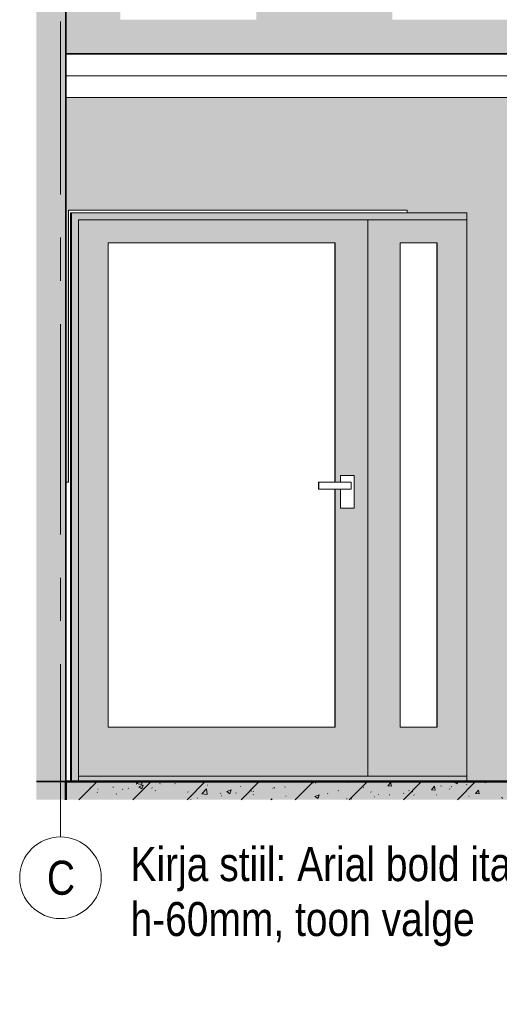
# Model space of a CAD drawing. Header units: millimetres. Extents: x -35550 to -1797, y -2320 to 9844.
# Tile 19 of 96: x -33193 to -31429, y -2219 to 1400. Entities that reach past the tile are written whole.
import ezdxf

# ---------------------------------------------------------------- set-up
doc = ezdxf.new("R2010")
doc.units = ezdxf.units.MM
doc.linetypes.add('Grid Line 1_2_', pattern=[1111.25, 635, -158.75, 158.75, -158.75])
for name, color, linetype, lineweight, true_color in [('Cut Pattern-1', 7, 'Continuous', 18, 0x787878), ('Doors-3', 7, 'Continuous', 18, 0xc18479), ('Generic Models-5', 9, 'Continuous', 18, 0x808080), ('Surface Pattern-1', 7, 'Continuous', 18, 0xc0c0c0)]:
    doc.layers.add(name, color=color, linetype=linetype, lineweight=lineweight, true_color=true_color)
for name, color, linetype, lineweight in [('Cut Pattern-2', 7, 'Continuous', 18), ('Doors', 7, 'Continuous', 18), ('Floors-2', 7, 'Continuous', 50), ('Generic Models', 7, 'Continuous', 18), ('Generic Models-6', 7, 'Continuous', 35), ('Grids', 7, 'Continuous', 9), ('Grids-1', 7, 'Grid Line 1_2_', 9), ('Pads', 7, 'Continuous', 18), ('Text Notes', 7, 'Continuous', 9), ('Walls', 7, 'Continuous', 18), ('Walls-1', 7, 'Continuous', 35)]:
    doc.layers.add(name, color=color, linetype=linetype, lineweight=lineweight)
doc.styles.add('Swis721 Cn BT_2', font='swissc.ttf', dxfattribs={"height": 125})

# ---------------------------------------------------------------- blocks, each defined once
blk = doc.blocks.new('SMA_D02_ 2-poolne - SU-P-02 - 1500x2100-1932011-Trepikoja viidad')
at = {"layer": 'Doors-3'}
for points in [[(7540.9, -1400), (7540.9, 690), (7537, 690), (7537, -1400)], [(7565.8, -1400), (7565.8, 665), (8994.5, 665), (8994.5, 690), (7540.9, 690), (7540.9, -1400)], [(8884.6, -1200), (8884.6, 580), (8884, 579.5), (8884, -1200)], [(7565.8, -1400), (8994.5, -1400), (8994.5, -1380), (7565.8, -1380)]]:
    blk.add_hatch(color=256, dxfattribs=at).paths.add_polyline_path(points, flags=0)
h = blk.add_hatch(color=256, dxfattribs=at)
h.paths.add_polyline_path([(7565.8, -1380), (8629.9, -1380), (8629.9, 665), (7565.8, 665), (7565.8, -89.4)], flags=0)
h.paths.add_polyline_path([(7675.7, -1200), (7675.7, 580), (8510, 580), (8510, -300), (8530, -300), (8530, -275), (8580, -275), (8580, -395), (8530, -395), (8530, -325), (8510, -325), (8510, -1200), (8197.6, -1200)], flags=0)
h = blk.add_hatch(color=256, dxfattribs=at)
h.paths.add_polyline_path([(8629.9, -1380), (8994.5, -1380), (8994.5, 665), (8629.9, 665), (8629.9, -89.4)], flags=0)
h.paths.add_polyline_path([(8884.6, -1200), (8749.7, -1200), (8749.7, 580), (8884.6, 580), (8884.6, -89.4)], flags=0)
h = blk.add_hatch(color=256, dxfattribs=at)
h.paths.add_polyline_path([(8509.3, -1200), (8510, -1200), (8510, -325), (8509.3, -325), (8509.3, -1199)], flags=0)
h.paths.add_polyline_path([(8509.3, -300), (8510, -300), (8510, 580), (8509.3, 579.5), (8509.3, -89.4)], flags=0)
at = {"layer": 'Doors'}
for p, q in [((7537, -1400), (7537, 690)), ((7540.9, 690), (7537, 690)), ((7540.9, 690), (7540.9, -1400)), ((8774.9, 690), (7540.9, 690)), ((7565.8, 665), (7565.8, -1400)), ((7565.8, 665), (8994.5, 665)), ((8629.9, 665), (7565.8, 665)), ((7565.8, 665), (7565.8, -1380)), ((8629.9, 665), (8629.9, -1380)), ((8994.5, 665), (8629.9, 665)), ((8629.9, -1380), (8629.9, 665)), ((7675.7, -1200), (7675.7, 580)), ((7675.7, 580), (8510, 580)), ((8509.3, -300), (8509.3, 580)), ((8510, 580), (8510, -300)), ((8749.7, -1200), (8749.7, 580)), ((8749.7, 580), (8884.6, 580)), ((8884, -1200), (8884, 580)), ((8884.6, 580), (8884.6, -1200)), ((8530, -275), (8580, -275)), ((8530, -275), (8530, -275)), ((8530, -300), (8530, -275)), ((8530, -275), (8530, -300)), ((8580, -275), (8580, -395)), ((8449.2, -300), (8449.5, -300)), ((8449.2, -300), (8449.2, -325)), ((8449.5, -325), (8449.2, -325)), ((8449.5, -300), (8569.4, -300)), ((8449.5, -300), (8449.5, -325)), ((8569.4, -325), (8449.5, -325)), ((8509.3, -1200), (8509.3, -325)), ((8510, -325), (8510, -1200)), ((8530, -395), (8530, -325)), ((8530, -325), (8530, -395)), ((8569.4, -300), (8569.4, -325)), ((8530, -395), (8530, -395)), ((8580, -395), (8530, -395)), ((8510, -1200), (7675.7, -1200)), ((8884.6, -1200), (8749.7, -1200)), ((7565.8, -1400), (7565.8, -1380)), ((7565.8, -1380), (8994.5, -1380)), ((7565.8, -1380), (8629.9, -1380)), ((8629.9, -1380), (8994.5, -1380))]:
    blk.add_line(p, q, dxfattribs=at)
blk = doc.blocks.new('Generic Models 10 - Generic Models 27-1786654-Trepikoja viidad')
at = {"layer": 'Generic Models-5'}
blk.add_hatch(color=256, dxfattribs=at).paths.add_polyline_path([(7804.7, 1274.2), (10227.1, 1274.2), (10227.1, 1400), (7520, 1400), (7520, 1274.2)], flags=0)
at = {"layer": 'Generic Models'}
for p, q in [((7520, 1194.2), (10227.1, 1194.2)), ((7520, 1114.2), (10227.1, 1114.2))]:
    blk.add_line(p, q, dxfattribs=at)
at = {"layer": 'Generic Models-6'}
for p, q in [((7520, 1400), (7520, 1274.2)), ((7520, 1274.2), (10227.1, 1274.2))]:
    blk.add_line(p, q, dxfattribs=at)
blk = doc.blocks.new('Grid - M_Grid Head - Circle väike-415116-Trepikoja viidad')
at = {"layer": 'Grids'}
blk.add_circle((7500, -1753.5), 150, dxfattribs=at)

msp = doc.modelspace()

# ---------------------------------------------------------------- hatches: boundary and pattern name
at = {"layer": 'Cut Pattern-1'}
msp.add_hatch(color=256, dxfattribs=at).paths.add_polyline_path([(-33131.2, -1400), (-33022.9, -1400), (-33022.9, 2800), (-33131.2, 2800), (-33131.2, -1003)], flags=0)
at = {"layer": 'Cut Pattern-2'}
h = msp.add_hatch(dxfattribs=at)
h.set_pattern_fill('FP_6', color=256, style=0, pattern_type=2)
h.set_pattern_definition([(50, (-31318.49, 4366.37), (161.3836, -14.1198), [16.875, -185.625]), (355, (-31318.5, 4366.37), (-31.2193, 169.243), [13.5, -148.5]), (100.451, (-31305.04, 4365.2), (130.166, 155.123), [14.342, -157.757]), (46.184, (-31318.5, 4411.37), (240.129, -37.243), [25.312, -278.437]), (96.636, (-31298.48, 4408.27), (210.2975, 219.178), [21.512, -236.635]), (351.184, (-31318.5, 4411.37), (210.3, 219.175), [20.25, -222.75]), (21, (-31295.99, 4400.12), (134.304, -90.5897), [16.875, -185.625]), (326, (-31296, 4400.12), (54.7456, 163.1586), [13.5, -148.5]), (71.451, (-31284.8, 4392.57), (189.0508, 72.5678), [14.342, -157.757]), (37.5, (-31318.49, 4366.374), (2.73606, 74.9018), [1.676, -145.024, 1.676, -149.074, -149.063]), (37.5, (-31318.49, 4366.374), (2.73606, 74.9018), [-297.45, 1.676, -147.386]), (7.5, (-31318.49, 4366.37), (59.1912, 88.7422), [1.676, -84.274, 1.676, -141.649, -56.813]), (7.5, (-31318.49, 4366.37), (59.1912, 88.7422), [-229.275, 1.676, -55.136]), (327.5, (-31368.67, 4366.374), (120.11047, -5.0751), [1.676, -54.574, 1.676, -173.824, -232.875]), (327.5, (-31368.67, 4366.374), (120.11047, -5.0751), [-231.75, 1.676, -231.199]), (317.5, (-31391.17, 4366.37), (131.2165, 22.524), [1.676, -71.449, 1.676, -114.874, -165.375]), (317.5, (-31391.17, 4366.37), (131.2165, 22.524), [-189.675, 1.676, -163.699]), (45, (-31318.49, 4366.37), (-99.437, 99.437), [])])
h.paths.add_polyline_path([(-30773.6, -1466.7), (-29987.7, -1466.7), (-29987.7, -1400), (-33022.9, -1400), (-33022.9, -1466.7), (-31559.4, -1466.7)], flags=0)
at = {"layer": 'Pads'}
h = msp.add_hatch(dxfattribs=at)
h.set_pattern_fill('FP_7', color=256, style=0, pattern_type=2)
h.set_pattern_definition([(75.964, (-31280.392, 4391.774), (-0.00054, 126.9999), [10.473, -513.162]), (45, (-31277.85, 4401.93), (0, 127.0006), [10.776, -168.829]), (26.565, (-31270.23, 4409.55), (0.0001, 126.9997), [5.68, -278.301]), (26.565, (-31143.23, 4409.55), (0.0001, 126.9997), [5.68, -278.301]), (0, (-31265.15, 4412.1), (0, 127), [10.16, -116.84]), (333.435, (-31254.99, 4412.09), (-0.0001, 126.9997), [5.68, -278.301]), (333.435, (-31127.99, 4412.09), (-0.0001, 126.9997), [5.68, -278.301]), (315, (-31249.91, 4409.55), (0, 127.0006), [10.776, -168.829]), (284.036, (-31242.292, 4401.934), (0.00054, 126.9999), [10.473, -513.162]), (284.036, (-31280.392, 4391.774), (0.00054, 126.9999), [10.473, -513.162]), (315, (-31277.85, 4381.61), (0, 127.0006), [10.776, -168.829]), (333.435, (-31270.23, 4373.99), (-0.0001, 126.9997), [5.68, -278.301]), (333.435, (-31143.23, 4373.99), (-0.0001, 126.9997), [5.68, -278.301]), (0, (-31265.15, 4371.45), (0, 127), [10.16, -116.84]), (26.565, (-31254.99, 4371.45), (0.0001, 126.9997), [5.68, -278.301]), (26.565, (-31127.99, 4371.45), (0.0001, 126.9997), [5.68, -278.301]), (45, (-31249.91, 4373.99), (0, 127.0006), [10.776, -168.829]), (75.964, (-31242.292, 4381.614), (-0.00054, 126.9999), [10.473, -513.162]), (78.69, (-31265.152, 4455.274), (-5e-05, 127.0003), [12.952, -634.624]), (63.435, (-31262.61, 4467.974), (-0.0001, 126.9997), [5.68, -278.301]), (45, (-31260.07, 4473.05), (0, 127.0006), [17.961, -161.645]), (18.435, (-31247.37, 4485.75), (-0.0001, 127.0002), [8.032, -393.577]), (18.435, (-31120.37, 4485.75), (-0.0001, 127.0002), [8.032, -393.577]), (18.435, (-30993.37, 4485.75), (-0.0001, 127.0002), [8.032, -393.577]), (0, (-31239.75, 4488.3), (0, 127), [15.24, -111.76]), (341.565, (-31224.51, 4488.3), (0.0001, 127.0002), [8.032, -393.577]), (341.565, (-31097.51, 4488.3), (0.0001, 127.0002), [8.032, -393.577]), (341.565, (-30970.51, 4488.3), (0.0001, 127.0002), [8.032, -393.577]), (315, (-31216.89, 4485.75), (0, 127.0006), [17.961, -161.645]), (296.565, (-31204.19, 4473.054), (0.0001, 126.9997), [5.68, -278.301]), (281.31, (-31201.652, 4467.974), (5e-05, 127.0003), [12.952, -634.624]), (281.31, (-31265.152, 4455.274), (5e-05, 127.0003), [12.952, -634.624]), (296.565, (-31262.61, 4442.574), (0.0001, 126.9997), [5.68, -278.301]), (315, (-31260.07, 4437.49), (0, 127.0006), [17.961, -161.645]), (341.565, (-31247.37, 4424.8), (0.0001, 127.0002), [8.032, -393.577]), (341.565, (-31120.37, 4424.8), (0.0001, 127.0002), [8.032, -393.577]), (341.565, (-30993.37, 4424.8), (0.0001, 127.0002), [8.032, -393.577]), (0, (-31239.75, 4422.25), (0, 127), [15.24, -111.76]), (18.435, (-31224.51, 4422.25), (-0.0001, 127.0002), [8.032, -393.577]), (18.435, (-31097.51, 4422.25), (-0.0001, 127.0002), [8.032, -393.577]), (18.435, (-30970.51, 4422.25), (-0.0001, 127.0002), [8.032, -393.577]), (45, (-31216.89, 4424.79), (0, 127.0006), [17.961, -161.645]), (63.435, (-31204.19, 4437.494), (-0.0001, 126.9997), [5.68, -278.301]), (78.69, (-31201.652, 4442.574), (-5e-05, 127.0003), [12.952, -634.624]), (71.565, (-31308.332, 4475.594), (0.00011, 127.00023), [8.032, -393.577]), (45, (-31305.79, 4483.21), (0, 127.0006), [10.776, -168.829]), (0, (-31298.17, 4490.83), (0, 127), [10.16, -116.84]), (315, (-31288.01, 4490.83), (0, 127.0006), [10.776, -168.829]), (288.435, (-31280.392, 4483.214), (-0.00011, 127.00023), [8.032, -393.577]), (288.435, (-31308.332, 4475.594), (-0.00011, 127.00023), [8.032, -393.577]), (315, (-31305.79, 4467.97), (0, 127.0006), [10.776, -168.829]), (0, (-31298.17, 4460.35), (0, 127), [10.16, -116.84]), (45, (-31288.01, 4460.35), (0, 127.0006), [10.776, -168.829]), (71.565, (-31280.392, 4467.974), (0.00011, 127.00023), [8.032, -393.577]), (75.964, (-31204.192, 4417.174), (-0.00054, 126.9999), [10.473, -513.162]), (45, (-31201.65, 4427.33), (0, 127.0006), [7.184, -172.421]), (26.565, (-31196.57, 4432.41), (0.0001, 126.9997), [5.68, -278.301]), (26.565, (-31069.57, 4432.41), (0.0001, 126.9997), [5.68, -278.301]), (0, (-31318.49, 4434.95), (0, 127), [10.16, -116.84]), (333.435, (-31308.33, 4434.95), (-0.0001, 126.9997), [5.68, -278.301]), (333.435, (-31181.33, 4434.95), (-0.0001, 126.9997), [5.68, -278.301]), (315, (-31303.25, 4432.41), (0, 127.0006), [7.184, -172.421]), (284.036, (-31298.172, 4427.334), (0.00054, 126.9999), [10.473, -513.162]), (284.036, (-31204.192, 4417.174), (0.00054, 126.9999), [10.473, -513.162]), (315, (-31201.65, 4407.01), (0, 127.0006), [7.184, -172.421]), (333.435, (-31196.57, 4401.93), (-0.0001, 126.9997), [5.68, -278.301]), (333.435, (-31069.57, 4401.93), (-0.0001, 126.9997), [5.68, -278.301]), (0, (-31318.49, 4399.4), (0, 127), [10.16, -116.84]), (26.565, (-31308.33, 4399.39), (0.0001, 126.9997), [5.68, -278.301]), (26.565, (-31181.33, 4399.39), (0.0001, 126.9997), [5.68, -278.301]), (45, (-31303.25, 4401.93), (0, 127.0006), [7.184, -172.421]), (75.964, (-31298.172, 4407.014), (-0.00054, 126.9999), [10.473, -513.162])])
h.paths.add_polyline_path([(-30773.6, -1466.7), (-29987.7, -1466.7), (-29987.7, -1400), (-33131.2, -1400), (-33131.2, -1466.7), (-31559.4, -1466.7)], flags=0)
at = {"layer": 'Surface Pattern-1'}
h = msp.add_hatch(color=256, dxfattribs=at)
h.paths.add_polyline_path([(-33013.5, -300), (-33013.5, 700), (-31772.5, 700), (-31772.5, 1103.3), (-30315.8, 1103.3), (-30315.8, 1114.2), (-33022.9, 1114.2), (-33022.9, -300)], flags=0)
h.paths.add_polyline_path([(-33022.9, 1400), (-32822.9, 1400), (-32822.9, 2316.7), (-32201.5, 2800), (-33022.9, 2800), (-33022.9, 1400)], flags=0)
h.paths.add_polyline_path([(-32322.9, 1400), (-31822.9, 1400), (-31822.9, 2100), (-32322.9, 2100), (-32322.9, 1400)], flags=0)
h.paths.add_polyline_path([(-30315.8, 1400), (-30315.8, 2800), (-31944.4, 2800), (-31322.9, 2316.7), (-31322.9, 1400)], flags=0)
h.paths.add_polyline_path([(-31930.9, 1905.1), (-31930.9, 1923.1), (-31993.8, 1923.1), (-31993.8, 1933.1), (-31930.9, 1933.1), (-31930.9, 1951.1), (-31898, 1928.1), (-31905.1, 1923.1)], flags=0)
h = msp.add_hatch(color=256, dxfattribs=at)
h.paths.add_polyline_path([(-31548.4, -1400), (-30165.8, -1400), (-30165.8, 690), (-30075.8, 690), (-30075.8, -1400), (-30002, -1400), (-30002, 700), (-30315.8, 700), (-30315.8, 1103.3), (-31772.5, 1103.3), (-31772.5, 700), (-31768.1, 700), (-31768.1, 690), (-31548.4, 690), (-31548.4, -778)], flags=0)
h.paths.add_polyline_path([(-31166.5, -400), (-31292.9, -400), (-31292.9, -200), (-30492.9, -200), (-30392.9, -300), (-30492.9, -400), (-31068.3, -400)], flags=0)
h.paths.add_polyline_path([(-30577.1, -100), (-31292.9, -100), (-31292.9, 100), (-30492.9, 100), (-30392.9, 0), (-30492.9, -100)], flags=0)
h.paths.add_polyline_path([(-30492.9, 200), (-31292.9, 200), (-31292.9, 400), (-30492.9, 400), (-30392.9, 300)], flags=0)
h.paths.add_polyline_path([(-30492.9, 500), (-31292.9, 500), (-31392.9, 600), (-31292.9, 700), (-30492.9, 700), (-30492.9, 599.3)], flags=0)

# ---------------------------------------------------------------- linework, layer by layer
at = {"layer": 'Floors-2'}
for p, q in [((-29987.7, -1400), (-33022.9, -1400)), ((-33022.9, -1400), (-33022.9, -1466.7))]:
    msp.add_line(p, q, dxfattribs=at)
at = {"layer": 'Grids-1'}
for p, q in [((-33042.9, -353.5), (-33042.9, 2822.1)), ((-33042.9, -1603.5), (-33042.9, -353.5))]:
    msp.add_line(p, q, dxfattribs=at)
at = {"layer": 'Walls'}
for p, q in [((-33013.5, -300), (-33013.5, 700)), ((-33013.5, 700), (-31768.1, 700)), ((-31768.1, 700), (-31768.1, 690)), ((-31768.1, 690), (-31548.4, 690)), ((-31548.4, 690), (-31548.4, -1400)), ((-33022.9, -300), (-33013.5, -300))]:
    msp.add_line(p, q, dxfattribs=at)
at = {"layer": 'Walls-1'}
for p, q in [((-33022.9, -1400), (-33022.9, 9551.9)), ((-33131.2, -1400), (-33022.9, -1400))]:
    msp.add_line(p, q, dxfattribs=at)

# ---------------------------------------------------------------- block references
at = {"layer": 'Doors'}
msp.add_blockref('SMA_D02_ 2-poolne - SU-P-02 - 1500x2100-1932011-Trepikoja viidad', (-40542.9, 0), dxfattribs=at)
at = {"layer": 'Generic Models'}
msp.add_blockref('Generic Models 10 - Generic Models 27-1786654-Trepikoja viidad', (-40542.9, 0), dxfattribs=at)
at = {"layer": 'Grids'}
msp.add_blockref('Grid - M_Grid Head - Circle väike-415116-Trepikoja viidad', (-40542.9, 0), dxfattribs=at)

# ---------------------------------------------------------------- texts
at = {"layer": 'Grids', "insert": (-33092.7, -1690.9), "char_height": 125, "width": 116.245, "attachment_point": 1, "style": 'Swis721 Cn BT_2'}
msp.add_mtext('\\fSwis721 Cn BT|b0|i0|c186|p34|;C', dxfattribs=at)
at = {"layer": 'Text Notes', "char_height": 125, "attachment_point": 1, "style": 'Swis721 Cn BT_2'}
for s, insert, width in [('Kirja stiil: Arial bold italic, ', (-32785.2, -1640.9), 2012.236), ('h-60mm, toon valge', (-32785.2, -1842.7), 1579.324)]:
    msp.add_mtext(s, dxfattribs=dict(at, insert=insert, width=width))

doc.saveas('drawing.dxf')
